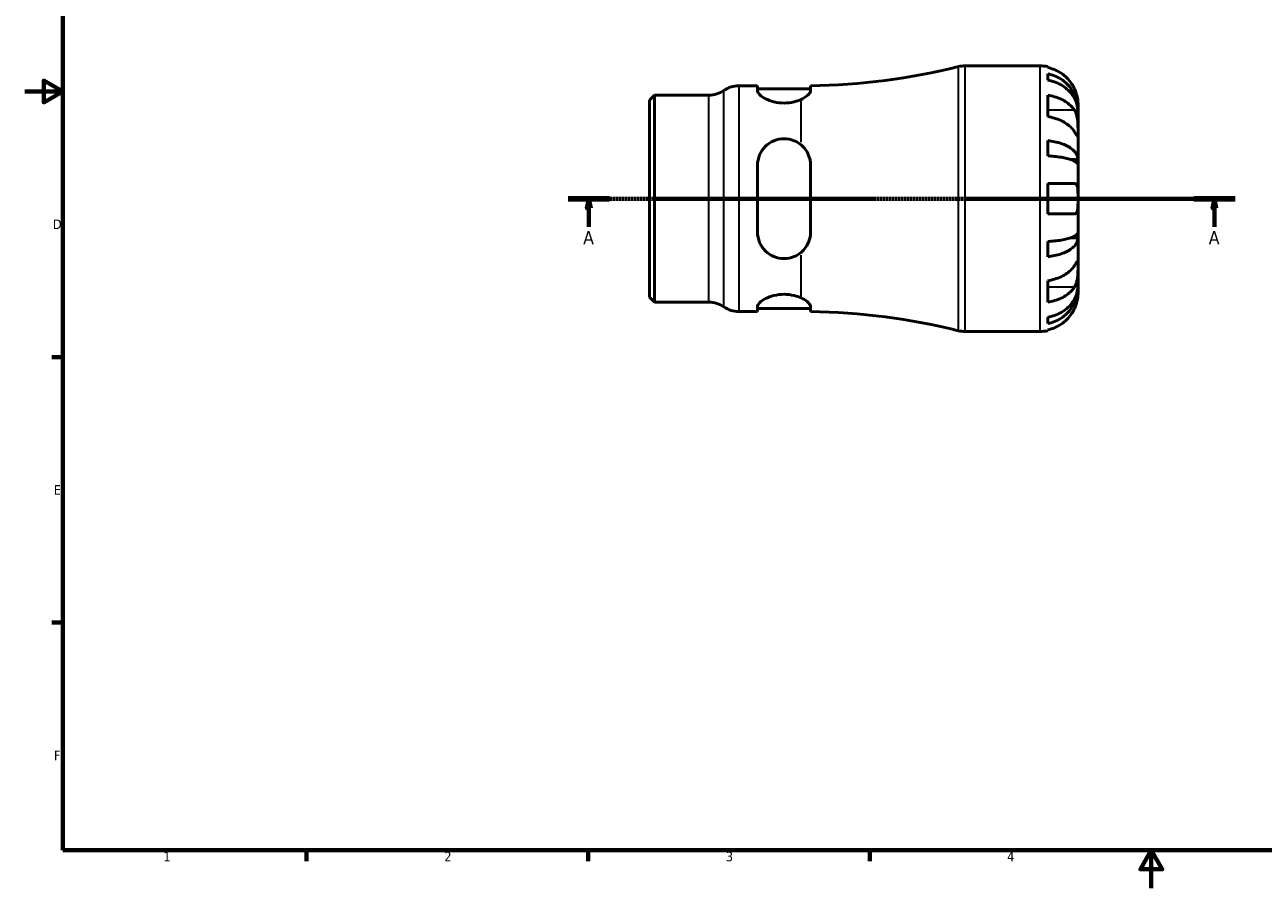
# Model space of a CAD drawing. Header units: millimetres. Extents: x -77 to 665, y 0 to 537.
# Tile 1 of 3: x 0 to 327, y 0 to 228. Entities that reach past the tile are written whole.
import ezdxf

# ---------------------------------------------------------------- set-up
doc = ezdxf.new("R2010")
doc.units = ezdxf.units.MM
doc.linetypes.add('CHAIN', pattern=[0.7087, 0.4724, -0.0591, 0.1181, -0.0591])
for name, color, linetype, lineweight in [('Border (ISO)', 7, 'Continuous', 70), ('Section Line (ISO)', 7, 'CHAIN', 70), ('Visible (ISO)', 7, 'Continuous', 50), ('Visible Narrow (ISO)', 7, 'Continuous', 35)]:
    doc.layers.add(name, color=color, linetype=linetype, lineweight=lineweight)
doc.styles.add('Label Text (ISO)', font='tahoma.ttf')
doc.styles.add('Note Text (ISO)', font='tahoma.ttf')

# ---------------------------------------------------------------- blocks, each defined once
blk = doc.blocks.new('Borders Default Border')
at = {"layer": 'Border (ISO)'}
for p, q in [((10, 140), (7.1, 140)), ((10, 70), (7.1, 70)), ((74.25, 10), (74.25, 7.1)), ((148.5, 10), (148.5, 7.1)), ((222.75, 10), (222.75, 7.1))]:
    blk.add_line(p, q, dxfattribs=at)
at = {"layer": 'Border (ISO)', "flags": 128}
for points in [[(10, 10), (10, 410), (584, 410), (584, 10), (10, 10)], [(0, 210), (10, 210), (5, 212.89), (5, 207.11), (10, 210)], [(297, 0), (297, 10), (294.11, 5), (299.89, 5), (297, 10)]]:
    blk.add_lwpolyline(points, dxfattribs=at)
at = {"layer": 'Border (ISO)', "color": 232, "true_color": 0xca0064, "char_height": 2.5, "attachment_point": 7, "style": 'Note Text (ISO)'}
for s, insert in [('D', (7.43, 173.75)), ('E', (7.64, 103.75)), ('F', (7.7, 33.75)), ('1', (36.56, 7.1)), ('2', (110.62, 7.1)), ('3', (184.85, 7.05)), ('4', (259, 7.1))]:
    blk.add_mtext(s, dxfattribs=dict(at, insert=insert))
blk = doc.blocks.new('2dTransSection0')
at = {"layer": 'Section Line (ISO)', "linetype": 'CHAIN'}
blk.add_line((143.27, 181.74), (319.09, 181.74), dxfattribs=at)
at = {"layer": 'Section Line (ISO)', "linetype": 'Continuous', "lineweight": 140}
for p, q in [((143.27, 181.74), (154.16, 181.74)), ((308.19, 181.74), (319.09, 181.74))]:
    blk.add_line(p, q, dxfattribs=at)
at = {"layer": 'Section Line (ISO)', "linetype": 'Continuous'}
for p, q in [((148.71, 181.74), (148.21, 179.24)), ((148.71, 179.24), (148.71, 181.74)), ((149.21, 179.24), (148.71, 181.74)), ((313.64, 181.74), (313.14, 179.24)), ((313.64, 179.24), (313.64, 181.74)), ((314.14, 179.24), (313.64, 181.74)), ((148.21, 179.24), (149.21, 179.24)), ((148.71, 174.35), (148.71, 179.24)), ((313.14, 179.24), (314.14, 179.24)), ((313.64, 174.35), (313.64, 179.24))]:
    blk.add_line(p, q, dxfattribs=at)
at = {"layer": 'Section Line (ISO)', "linetype": 'Continuous', "flags": 128}
for points in [[(149.21, 179.24), (148.71, 181.74), (148.21, 179.24), (149.21, 179.24)], [(314.14, 179.24), (313.64, 181.74), (313.14, 179.24), (314.14, 179.24)]]:
    blk.add_lwpolyline(points, dxfattribs=at)
at = {"layer": 'Section Line (ISO)'}
for points in [[(149.21, 179.24), (148.71, 181.74), (148.21, 179.24), (149.21, 179.24)], [(314.14, 179.24), (313.64, 181.74), (313.14, 179.24), (314.14, 179.24)]]:
    blk.add_solid(points, dxfattribs=at)
at = {"layer": 'Section Line (ISO)', "char_height": 3.5, "attachment_point": 7, "style": 'Label Text (ISO)'}
for insert in [(147.22, 169.74), (312.15, 169.74)]:
    blk.add_mtext('A', dxfattribs=dict(at, insert=insert))

msp = doc.modelspace()

# ---------------------------------------------------------------- linework, layer by layer
at = {"layer": 'Visible (ISO)'}
for p, q in [((247.874, 216.744), (267.675, 216.744)), ((269.675, 216.541), (269.675, 216.311)), ((269.675, 214.66), (269.675, 213)), ((164.675, 207.698), (166.021, 209.044)), ((166.021, 209.044), (180.356, 209.044)), ((166.021, 209.044), (166.021, 154.444)), ((188.268, 211.494), (193.168, 211.494)), ((193.168, 211.494), (193.168, 210.162)), ((193.168, 210.694), (207.168, 210.694)), ((207.168, 210.181), (207.168, 211.511)), ((269.675, 209.015), (269.675, 203.358)), ((164.675, 155.789), (164.675, 207.698)), ((277.675, 205.135), (277.675, 206.744)), ((277.675, 205.135), (277.65, 205.135)), ((277.675, 204.523), (277.675, 205.135)), ((277.675, 199.421), (277.675, 204.523)), ((277.675, 192.045), (277.675, 199.421)), ((269.675, 197.038), (269.675, 193.03)), ((193.168, 190.544), (193.168, 172.944)), ((207.168, 172.944), (207.168, 190.544)), ((277.675, 192.045), (275.767, 192.045)), ((277.675, 190.567), (277.675, 192.045)), ((277.675, 181.744), (277.675, 190.567)), ((269.675, 185.744), (269.675, 177.744)), ((277.675, 172.92), (277.675, 181.744)), ((269.675, 170.457), (269.675, 166.449)), ((277.675, 171.442), (275.767, 171.442)), ((277.675, 171.442), (277.675, 172.92)), ((277.675, 164.066), (277.675, 171.442)), ((277.675, 158.965), (277.675, 164.066)), ((269.675, 160.129), (269.675, 154.472)), ((277.675, 158.352), (277.65, 158.352)), ((277.675, 158.352), (277.675, 158.965)), ((277.675, 156.744), (277.675, 158.352)), ((164.675, 155.789), (166.021, 154.444)), ((166.021, 154.444), (180.356, 154.444)), ((188.268, 151.994), (193.168, 151.994)), ((193.168, 153.325), (193.168, 151.994)), ((193.168, 152.794), (207.168, 152.794)), ((207.168, 151.976), (207.168, 153.306)), ((269.675, 150.487), (269.675, 148.827)), ((269.675, 147.176), (269.675, 146.946)), ((247.874, 146.744), (267.675, 146.744))]:
    msp.add_line(p, q, dxfattribs=at)
for centre, radius, start, end in [((204.675, 384.85), 173.356, 270.82376, 283.85834), ((247.874, 209.744), 7, 90, 103.85834), ((267.675, 206.744), 10, 78.46304, 90), ((180.356, 216.044), 7, 270, 304.41151), ((188.268, 204.494), 7, 90, 124.41151), ((180.356, 147.444), 7, 55.58849, 90), ((188.268, 158.994), 7, 235.58849, 270), ((204.675, -21.362), 173.356, 76.14166, 89.17624), ((247.874, 153.744), 7, 256.14166, 270), ((267.675, 156.744), 10, 270, 281.53696)]:
    msp.add_arc(centre, radius, start, end, dxfattribs=at)
for points, knots in [([(276.716, 210.744), (276.51, 211.182), (276.262, 211.627), (275.607, 212.613), (275.172, 213.137), (274.298, 214.015), (273.779, 214.45), (272.661, 215.2), (272.061, 215.515), (270.939, 215.982), (270.314, 216.179), (269.675, 216.311)], [4.90264375, 4.90264375, 4.90264375, 4.90264375, 5.04224508, 5.04224508, 5.22854914, 5.22854914, 5.41380406, 5.41380406, 5.59905898, 5.59905898, 5.77859995, 5.77859995, 5.77859995, 5.77859995]), ([(269.675, 214.66), (270.316, 214.533), (270.943, 214.342), (272.067, 213.89), (272.667, 213.586), (273.785, 212.861), (274.305, 212.44), (275.178, 211.593), (275.612, 211.088), (276.36, 210.001), (276.675, 209.419), (277.148, 208.309), (277.351, 207.68), (277.614, 206.393), (277.675, 205.736), (277.675, 205.135)], [0.1897184, 0.1897184, 0.1897184, 0.1897184, 0.3698032, 0.3698032, 0.5549844, 0.5549844, 0.7401655, 0.7401655, 0.9258164, 0.9258164, 1.1114673, 1.1114673, 1.2978252, 1.2978252, 1.484183, 1.484183, 1.484183, 1.484183]), ([(277.675, 204.523), (277.675, 205.058), (277.614, 205.642), (277.351, 206.787), (277.148, 207.348), (276.675, 208.335), (276.36, 208.853), (275.612, 209.821), (275.178, 210.27), (274.305, 211.024), (273.785, 211.398), (272.667, 212.043), (272.067, 212.315), (270.943, 212.717), (270.316, 212.887), (269.675, 213)], [4.4593823, 4.4593823, 4.4593823, 4.4593823, 4.6457401, 4.6457401, 4.832098, 4.832098, 5.0177489, 5.0177489, 5.2033998, 5.2033998, 5.388581, 5.388581, 5.5737621, 5.5737621, 5.753847, 5.753847, 5.753847, 5.753847]), ([(204.675, 207.91), (204.144, 207.668), (203.514, 207.441), (201.985, 207.065), (201.054, 206.951), (200.168, 206.951), (199.281, 206.951), (198.351, 207.065), (196.661, 207.481), (195.901, 207.778), (194.656, 208.41), (194.101, 208.794), (193.356, 209.53), (193.168, 209.879), (193.168, 210.162)], [-0.4812228, -0.4812228, -0.4812228, -0.4812228, -0.2658348, -0.2658348, 0, 0, 0, 0.2658348, 0.2658348, 0.5316696, 0.5316696, 0.8186992, 0.8186992, 1.1057288, 1.1057288, 1.1057288, 1.1057288]), ([(207.168, 210.181), (207.168, 210.137), (207.163, 210.093), (207.145, 209.996), (207.131, 209.943), (207.069, 209.776), (207.004, 209.657), (206.696, 209.224), (206.334, 208.889), (205.516, 208.336), (205.121, 208.113), (204.675, 207.91)], [-0.65017544, -0.65017544, -0.65017544, -0.65017544, -0.60601987, -0.60601987, -0.55636461, -0.55636461, -0.45169819, -0.45169819, -0.18529377, -0.18529377, 0, 0, 0, 0]), ([(269.675, 209.015), (270.314, 208.922), (270.939, 208.782), (272.061, 208.452), (272.661, 208.229), (273.779, 207.699), (274.298, 207.391), (275.172, 206.771), (275.607, 206.4), (276.262, 205.702), (276.51, 205.388), (276.716, 205.078)], [0.18972425, 0.18972425, 0.18972425, 0.18972425, 0.36926522, 0.36926522, 0.55452014, 0.55452014, 0.73977506, 0.73977506, 0.92607912, 0.92607912, 1.06568045, 1.06568045, 1.06568045, 1.06568045]), ([(277.675, 206.744), (277.675, 206.744), (277.676, 206.796), (277.671, 207.019), (277.665, 207.202), (277.623, 207.673), (277.587, 207.953), (277.475, 208.55), (277.404, 208.852), (277.253, 209.37), (277.187, 209.575), (277.046, 209.968), (276.973, 210.156), (276.837, 210.478), (276.778, 210.611), (276.716, 210.744)], [0, 0, 0, 0, 0.11274969, 0.11274969, 0.24046199, 0.24046199, 0.3630761, 0.3630761, 0.46982648, 0.46982648, 0.53680834, 0.53680834, 0.59738122, 0.59738122, 0.64072731, 0.64072731, 0.64072731, 0.64072731]), ([(276.716, 199.421), (276.51, 199.731), (276.262, 200.046), (275.607, 200.743), (275.172, 201.114), (274.298, 201.734), (273.779, 202.042), (272.661, 202.572), (272.061, 202.795), (270.939, 203.125), (270.314, 203.265), (269.675, 203.358)], [4.90264375, 4.90264375, 4.90264375, 4.90264375, 5.04224508, 5.04224508, 5.22854914, 5.22854914, 5.41380406, 5.41380406, 5.59905898, 5.59905898, 5.77859995, 5.77859995, 5.77859995, 5.77859995]), ([(276.716, 205.078), (276.774, 204.99), (276.83, 204.897), (276.991, 204.603), (277.089, 204.389), (277.264, 203.914), (277.34, 203.655), (277.492, 202.999), (277.553, 202.598), (277.643, 201.691), (277.661, 201.194), (277.677, 200.239), (277.675, 199.795), (277.675, 199.421)], [-0.64434498, -0.64434498, -0.64434498, -0.64434498, -0.60308586, -0.60308586, -0.52007987, -0.52007987, -0.43273909, -0.43273909, -0.31000661, -0.31000661, -0.15868997, -0.15868997, 0, 0, 0, 0]), ([(277.675, 199.421), (277.675, 199.212), (277.675, 199.026), (277.674, 198.699), (277.672, 198.562), (277.654, 198.322), (277.633, 198.251), (277.546, 198.249), (277.483, 198.311), (277.327, 198.513), (277.25, 198.623), (277.072, 198.885), (276.972, 199.034), (276.815, 199.271), (276.766, 199.345), (276.716, 199.421)], [0, 0, 0, 0, 0.08884908, 0.08884908, 0.18379648, 0.18379648, 0.31419699, 0.31419699, 0.43784665, 0.43784665, 0.52411276, 0.52411276, 0.60765264, 0.60765264, 0.6434969, 0.6434969, 0.6434969, 0.6434969]), ([(193.168, 190.544), (193.168, 191.457), (193.356, 192.416), (194.101, 194.162), (194.656, 194.952), (195.901, 196.155), (196.661, 196.67), (198.351, 197.365), (199.281, 197.544), (201.054, 197.544), (201.985, 197.365), (203.514, 196.736), (204.144, 196.346), (204.675, 195.899)], [1.0668555, 1.0668555, 1.0668555, 1.0668555, 1.3538851, 1.3538851, 1.6409147, 1.6409147, 1.9067495, 1.9067495, 2.1725843, 2.1725843, 2.4384191, 2.4384191, 2.6538071, 2.6538071, 2.6538071, 2.6538071]), ([(269.675, 197.038), (270.316, 196.972), (270.943, 196.872), (272.067, 196.635), (272.667, 196.475), (273.785, 196.095), (274.305, 195.875), (275.178, 195.431), (275.612, 195.166), (276.36, 194.596), (276.675, 194.291), (277.148, 193.709), (277.351, 193.379), (277.614, 192.704), (277.675, 192.36), (277.675, 192.045)], [0.1897184, 0.1897184, 0.1897184, 0.1897184, 0.3698032, 0.3698032, 0.5549844, 0.5549844, 0.7401655, 0.7401655, 0.9258164, 0.9258164, 1.1114673, 1.1114673, 1.2978252, 1.2978252, 1.484183, 1.484183, 1.484183, 1.484183]), ([(204.675, 195.899), (205.301, 195.372), (205.825, 194.744), (206.559, 193.474), (206.809, 192.855), (207.045, 191.888), (207.101, 191.563), (207.156, 191.005), (207.168, 190.775), (207.168, 190.544)], [-0.65125249, -0.65125249, -0.65125249, -0.65125249, -0.39083154, -0.39083154, -0.17740593, -0.17740593, -0.07267722, -0.07267722, 0, 0, 0, 0]), ([(277.675, 190.567), (277.675, 190.722), (277.614, 190.892), (277.351, 191.225), (277.148, 191.388), (276.675, 191.675), (276.36, 191.825), (275.612, 192.106), (275.178, 192.237), (274.305, 192.456), (273.785, 192.565), (272.667, 192.752), (272.067, 192.831), (270.943, 192.948), (270.316, 192.997), (269.675, 193.03)], [4.4593823, 4.4593823, 4.4593823, 4.4593823, 4.6457401, 4.6457401, 4.832098, 4.832098, 5.0177489, 5.0177489, 5.2033998, 5.2033998, 5.388581, 5.388581, 5.5737621, 5.5737621, 5.753847, 5.753847, 5.753847, 5.753847]), ([(269.675, 185.744), (270.314, 185.744), (270.939, 185.744), (272.061, 185.744), (272.661, 185.744), (273.779, 185.744), (274.298, 185.744), (275.172, 185.744), (275.607, 185.744), (276.262, 185.744), (276.51, 185.744), (276.716, 185.744)], [0.18972425, 0.18972425, 0.18972425, 0.18972425, 0.36926522, 0.36926522, 0.55452014, 0.55452014, 0.73977506, 0.73977506, 0.92607912, 0.92607912, 1.06568045, 1.06568045, 1.06568045, 1.06568045]), ([(276.716, 185.744), (276.784, 185.744), (276.85, 185.735), (277.011, 185.693), (277.1, 185.645), (277.266, 185.497), (277.339, 185.394), (277.491, 185.071), (277.553, 184.823), (277.643, 184.168), (277.661, 183.746), (277.677, 182.795), (277.675, 182.272), (277.675, 181.744)], [-0.64008532, -0.64008532, -0.64008532, -0.64008532, -0.59222185, -0.59222185, -0.51595037, -0.51595037, -0.43235608, -0.43235608, -0.30863031, -0.30863031, -0.15844955, -0.15844955, 0, 0, 0, 0]), ([(277.675, 181.744), (277.675, 181.406), (277.676, 181.069), (277.673, 180.384), (277.669, 180.041), (277.637, 179.276), (277.599, 178.887), (277.469, 178.366), (277.4, 178.196), (277.243, 177.966), (277.165, 177.89), (276.985, 177.783), (276.883, 177.753), (276.754, 177.744), (276.735, 177.744), (276.716, 177.744)], [-2.77804136, -2.77804136, -2.77804136, -2.77804136, -2.67672151, -2.67672151, -2.56558131, -2.56558131, -2.40960112, -2.40960112, -2.30519389, -2.30519389, -2.22617552, -2.22617552, -2.14450488, -2.14450488, -2.1308178, -2.1308178, -2.1308178, -2.1308178]), ([(276.716, 177.744), (276.51, 177.744), (276.262, 177.744), (275.607, 177.744), (275.172, 177.744), (274.298, 177.744), (273.779, 177.744), (272.661, 177.744), (272.061, 177.744), (270.939, 177.744), (270.314, 177.744), (269.675, 177.744)], [4.90264375, 4.90264375, 4.90264375, 4.90264375, 5.04224508, 5.04224508, 5.22854914, 5.22854914, 5.41380406, 5.41380406, 5.59905898, 5.59905898, 5.77859995, 5.77859995, 5.77859995, 5.77859995]), ([(204.675, 167.588), (204.144, 167.141), (203.514, 166.751), (201.985, 166.122), (201.054, 165.944), (200.168, 165.944), (199.281, 165.944), (198.351, 166.122), (196.661, 166.817), (195.901, 167.332), (194.656, 168.535), (194.101, 169.325), (193.356, 171.071), (193.168, 172.03), (193.168, 172.944)], [-0.4812228, -0.4812228, -0.4812228, -0.4812228, -0.2658348, -0.2658348, 0, 0, 0, 0.2658348, 0.2658348, 0.5316696, 0.5316696, 0.8186992, 0.8186992, 1.1057288, 1.1057288, 1.1057288, 1.1057288]), ([(207.168, 172.944), (207.168, 172.803), (207.163, 172.662), (207.145, 172.365), (207.131, 172.208), (207.069, 171.725), (207.004, 171.402), (206.696, 170.283), (206.334, 169.529), (205.516, 168.391), (205.121, 167.964), (204.675, 167.588)], [-0.6502069, -0.6502069, -0.6502069, -0.6502069, -0.60604795, -0.60604795, -0.55638903, -0.55638903, -0.45171561, -0.45171561, -0.18530276, -0.18530276, -0.00003164, -0.00003164, -0.00003164, -0.00003164]), ([(269.675, 170.457), (270.316, 170.49), (270.943, 170.539), (272.067, 170.656), (272.667, 170.735), (273.785, 170.922), (274.305, 171.031), (275.178, 171.25), (275.612, 171.381), (276.36, 171.662), (276.675, 171.813), (277.148, 172.099), (277.351, 172.262), (277.614, 172.595), (277.675, 172.765), (277.675, 172.92)], [0.1897184, 0.1897184, 0.1897184, 0.1897184, 0.3698032, 0.3698032, 0.5549844, 0.5549844, 0.7401655, 0.7401655, 0.9258164, 0.9258164, 1.1114673, 1.1114673, 1.2978252, 1.2978252, 1.484183, 1.484183, 1.484183, 1.484183]), ([(277.675, 171.442), (277.675, 171.127), (277.614, 170.783), (277.351, 170.108), (277.148, 169.778), (276.675, 169.196), (276.36, 168.891), (275.612, 168.321), (275.178, 168.057), (274.305, 167.612), (273.785, 167.392), (272.667, 167.012), (272.067, 166.852), (270.943, 166.616), (270.316, 166.515), (269.675, 166.449)], [4.4593823, 4.4593823, 4.4593823, 4.4593823, 4.6457401, 4.6457401, 4.832098, 4.832098, 5.0177489, 5.0177489, 5.2033998, 5.2033998, 5.388581, 5.388581, 5.5737621, 5.5737621, 5.753847, 5.753847, 5.753847, 5.753847]), ([(269.675, 160.129), (270.314, 160.222), (270.939, 160.362), (272.061, 160.692), (272.661, 160.915), (273.779, 161.445), (274.298, 161.753), (275.172, 162.373), (275.607, 162.744), (276.262, 163.441), (276.51, 163.756), (276.716, 164.066)], [0.18972425, 0.18972425, 0.18972425, 0.18972425, 0.36926522, 0.36926522, 0.55452014, 0.55452014, 0.73977506, 0.73977506, 0.92607912, 0.92607912, 1.06568045, 1.06568045, 1.06568045, 1.06568045]), ([(276.716, 164.066), (276.774, 164.154), (276.83, 164.238), (276.991, 164.482), (277.089, 164.628), (277.264, 164.885), (277.34, 164.993), (277.492, 165.187), (277.553, 165.243), (277.643, 165.23), (277.661, 165.128), (277.677, 164.736), (277.675, 164.44), (277.675, 164.066)], [-0.64434498, -0.64434498, -0.64434498, -0.64434498, -0.60308586, -0.60308586, -0.52007987, -0.52007987, -0.43273909, -0.43273909, -0.31000661, -0.31000661, -0.15868997, -0.15868997, 0, 0, 0, 0]), ([(277.675, 164.066), (277.675, 163.856), (277.675, 163.624), (277.674, 163.107), (277.672, 162.82), (277.654, 162.109), (277.633, 161.679), (277.546, 160.837), (277.483, 160.434), (277.327, 159.782), (277.25, 159.528), (277.072, 159.058), (276.972, 158.845), (276.815, 158.566), (276.766, 158.485), (276.716, 158.409)], [0, 0, 0, 0, 0.08884908, 0.08884908, 0.18379648, 0.18379648, 0.31419699, 0.31419699, 0.43784665, 0.43784665, 0.52411276, 0.52411276, 0.60765264, 0.60765264, 0.6434969, 0.6434969, 0.6434969, 0.6434969]), ([(269.675, 150.487), (270.316, 150.6), (270.943, 150.77), (272.067, 151.172), (272.667, 151.444), (273.785, 152.089), (274.305, 152.463), (275.178, 153.217), (275.612, 153.666), (276.36, 154.634), (276.675, 155.152), (277.148, 156.139), (277.351, 156.7), (277.614, 157.845), (277.675, 158.429), (277.675, 158.965)], [0.1897184, 0.1897184, 0.1897184, 0.1897184, 0.3698032, 0.3698032, 0.5549844, 0.5549844, 0.7401655, 0.7401655, 0.9258164, 0.9258164, 1.1114673, 1.1114673, 1.2978252, 1.2978252, 1.484183, 1.484183, 1.484183, 1.484183]), ([(276.716, 158.409), (276.51, 158.099), (276.262, 157.785), (275.607, 157.087), (275.172, 156.717), (274.298, 156.096), (273.779, 155.788), (272.661, 155.258), (272.061, 155.035), (270.939, 154.705), (270.314, 154.565), (269.675, 154.472)], [4.90264375, 4.90264375, 4.90264375, 4.90264375, 5.04224508, 5.04224508, 5.22854914, 5.22854914, 5.41380406, 5.41380406, 5.59905898, 5.59905898, 5.77859995, 5.77859995, 5.77859995, 5.77859995]), ([(277.675, 158.352), (277.675, 157.751), (277.614, 157.094), (277.351, 155.807), (277.148, 155.178), (276.675, 154.068), (276.36, 153.486), (275.612, 152.399), (275.178, 151.894), (274.305, 151.047), (273.785, 150.627), (272.667, 149.901), (272.067, 149.597), (270.943, 149.145), (270.316, 148.954), (269.675, 148.827)], [4.4593823, 4.4593823, 4.4593823, 4.4593823, 4.6457401, 4.6457401, 4.832098, 4.832098, 5.0177489, 5.0177489, 5.2033998, 5.2033998, 5.388581, 5.388581, 5.5737621, 5.5737621, 5.753847, 5.753847, 5.753847, 5.753847]), ([(276.716, 152.744), (276.784, 152.89), (276.85, 153.038), (277.011, 153.423), (277.1, 153.66), (277.266, 154.151), (277.339, 154.403), (277.491, 155.001), (277.553, 155.329), (277.643, 155.964), (277.661, 156.242), (277.677, 156.639), (277.675, 156.744), (277.675, 156.744)], [-0.64008532, -0.64008532, -0.64008532, -0.64008532, -0.59222185, -0.59222185, -0.51595037, -0.51595037, -0.43235608, -0.43235608, -0.30863031, -0.30863031, -0.15844955, -0.15844955, 0, 0, 0, 0]), ([(193.168, 153.325), (193.168, 153.608), (193.356, 153.957), (194.101, 154.693), (194.656, 155.077), (195.901, 155.709), (196.661, 156.006), (198.351, 156.422), (199.281, 156.536), (201.054, 156.536), (201.985, 156.422), (203.514, 156.046), (204.144, 155.819), (204.675, 155.577)], [1.0668555, 1.0668555, 1.0668555, 1.0668555, 1.3538851, 1.3538851, 1.6409147, 1.6409147, 1.9067495, 1.9067495, 2.1725843, 2.1725843, 2.4384191, 2.4384191, 2.6538071, 2.6538071, 2.6538071, 2.6538071]), ([(204.675, 155.577), (205.301, 155.292), (205.825, 154.97), (206.559, 154.386), (206.809, 154.124), (207.045, 153.757), (207.101, 153.641), (207.156, 153.452), (207.168, 153.378), (207.168, 153.306)], [-0.65125249, -0.65125249, -0.65125249, -0.65125249, -0.39083154, -0.39083154, -0.17740593, -0.17740593, -0.07267722, -0.07267722, 0, 0, 0, 0]), ([(269.675, 147.176), (270.314, 147.308), (270.939, 147.505), (272.061, 147.972), (272.661, 148.287), (273.779, 149.037), (274.298, 149.472), (275.172, 150.35), (275.607, 150.874), (276.262, 151.861), (276.51, 152.305), (276.716, 152.744)], [0.18972425, 0.18972425, 0.18972425, 0.18972425, 0.36926522, 0.36926522, 0.55452014, 0.55452014, 0.73977506, 0.73977506, 0.92607912, 0.92607912, 1.06568045, 1.06568045, 1.06568045, 1.06568045])]:
    msp.add_open_spline(points, degree=3, knots=knots, dxfattribs=at)
at = {"layer": 'Visible Narrow (ISO)'}
for p, q in [((246.198, 147.376), (246.198, 216.111)), ((247.874, 216.313), (247.874, 147.174)), ((267.675, 147.174), (267.675, 216.313)), ((184.312, 153.57), (184.312, 209.917)), ((188.268, 211.127), (188.268, 152.36)), ((180.356, 154.78), (180.356, 208.707)), ((204.675, 196.65), (204.675, 207.489)), ((276.364, 205.078), (270.027, 205.078)), ((204.675, 155.998), (204.675, 166.837)), ((276.364, 158.409), (270.027, 158.409))]:
    msp.add_line(p, q, dxfattribs=at)

# ---------------------------------------------------------------- block references
msp.add_blockref('Borders Default Border', (0, 0))
at = {"layer": 'Section Line (ISO)'}
msp.add_blockref('2dTransSection0', (0, 0), dxfattribs=at)

doc.saveas('drawing.dxf')
